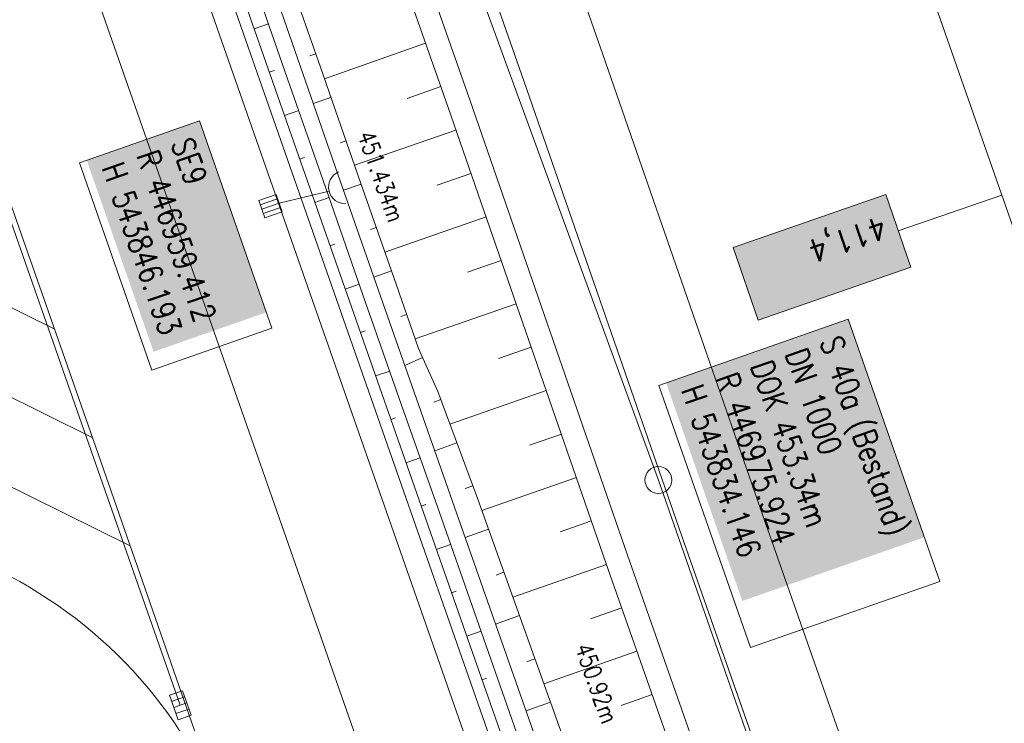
# Model space of a CAD drawing. Header units: inches. Extents: x 446825 to 447109, y 443658 to 444215.
# Tile 7 of 19: x 446948 to 446991, y 443824 to 443854. Entities that reach past the tile are written whole.
import ezdxf

# ---------------------------------------------------------------- set-up
doc = ezdxf.new("R2010")
doc.units = ezdxf.units.IN
doc.header["$MEASUREMENT"] = 0
for name, color, linetype in [('200_ACHSEN', 7, 'Continuous'), ('210_Text', 7, 'Continuous'), ('Beschriftung', 7, 'Continuous'), ('Hintergrund', 7, 'Continuous'), ('Hintergrundplan', 7, 'Continuous'), ('Kanal', 7, 'Continuous')]:
    doc.layers.add(name, color=color, linetype=linetype)
doc.styles.add('1', font='txt_____.ttf', dxfattribs={"width": 0.9, "height": 1})
doc.styles.add('14059', font='txt_____.ttf', dxfattribs={"width": 0.8, "height": 1})
doc.styles.add('900', font='txt_____.ttf', dxfattribs={"width": 0.8, "height": 1})

# ---------------------------------------------------------------- blocks, each defined once
blk = doc.blocks.new('SK-rechteck Mitt')
at = {"color": 18, "lineweight": 5, "true_color": 0x000000}
for p, q in [((-0.375, 0.2), (-0.375, -0.2)), ((-0.375, 0.2), (0.375, 0.2)), ((-0.1875, 0.2), (-0.1875, -0.2)), ((0, 0.2), (0, -0.2)), ((0.1875, 0.2), (0.1875, -0.2)), ((0.375, 0.2), (0.375, -0.2)), ((-0.375, -0.2), (0.375, -0.2))]:
    blk.add_line(p, q, dxfattribs=at)
blk = doc.blocks.new('SK-quadrat Rand')
at = {"color": 18, "lineweight": 5, "true_color": 0x000000}
for p, q in [((-0.4, 0.8), (-0.4, 0)), ((-0.4, 0.8), (0.4, 0.8)), ((-0.2, 0.8), (-0.2, 0)), ((0, 0.8), (0, 0)), ((0.2, 0.8), (0.2, 0)), ((0.4, 0.8), (0.4, 0)), ((-0.4, 0), (0.4, 0))]:
    blk.add_line(p, q, dxfattribs=at)
blk = doc.blocks.new('Ein-_Auslauf')
at = {"color": 18, "lineweight": 5, "true_color": 0x000000}
blk.add_lwpolyline([(-0.700676, -0.583948, -0.816874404), (0.724419, -0.589597)], format="xyb", dxfattribs=at)
blk = doc.blocks.new('Schacht')
at = {"color": 18, "lineweight": 5, "true_color": 0x000000}
blk.add_circle((0, 0), 0.779, dxfattribs=at)

msp = doc.modelspace()

# ---------------------------------------------------------------- hatches: boundary and pattern name
at = {"layer": '210_Text'}
for color in [153, 131]:
    msp.add_hatch(color=color, dxfattribs=at).paths.add_polyline_path([(446986.915, 443843.401), (446980.27, 443841.095), (446979.174, 443844.255), (446985.818, 443846.561)], flags=0)

# ---------------------------------------------------------------- linework, layer by layer
at = {"layer": '200_ACHSEN', "color": 8, "lineweight": 5, "true_color": 0x7f7f7f}
msp.add_lwpolyline([(446876.884, 444209.764, -0.004255), (446885.21, 444176.88, 0.024318), (446940.262, 443991.118), (446962.927, 443926.376), (447048.537, 443681.827)], format="xyb", dxfattribs=at)
msp.add_lwpolyline([(446876.884, 444209.764, -0.004255), (446885.21, 444176.88, 0.024318), (446940.262, 443991.118), (446962.927, 443926.376), (447048.537, 443681.827)], format="xyb", dxfattribs=at)
at = {"layer": '210_Text', "color": 2, "lineweight": 5, "true_color": 0xffff00}
msp.add_line((446990.874, 443846.545), (446986.366, 443844.981), dxfattribs=at)
at = {"layer": '210_Text', "color": 18, "lineweight": 5, "true_color": 0x000000}
msp.add_line((446990.874, 443846.545), (446986.366, 443844.981), dxfattribs=at)
at = {"layer": '210_Text', "color": 153, "lineweight": 5, "true_color": 0x5391e3}
msp.add_lwpolyline([(446986.915, 443843.401), (446985.818, 443846.561), (446979.174, 443844.255), (446980.27, 443841.095), (446986.915, 443843.401)], close=True, dxfattribs=at)
at = {"layer": '210_Text', "color": 2, "lineweight": 5, "true_color": 0xffff00}
msp.add_lwpolyline([(446980.27, 443841.095), (446979.174, 443844.255), (446985.818, 443846.561), (446986.915, 443843.401), (446980.27, 443841.095)], close=True, dxfattribs=at)
at = {"layer": '210_Text', "color": 18, "lineweight": 5, "true_color": 0x000000}
for points in [[(446986.915, 443843.401), (446985.818, 443846.561), (446979.174, 443844.255), (446980.27, 443841.095), (446986.915, 443843.401)], [(446980.27, 443841.095), (446979.174, 443844.255), (446985.818, 443846.561), (446986.915, 443843.401), (446980.27, 443841.095)]]:
    msp.add_lwpolyline(points, close=True, dxfattribs=at)
at = {"layer": 'Beschriftung', "color": 18, "lineweight": 5, "true_color": 0x000000}
for points in [[(446955.95, 443849.767), (446959.1, 443840.75), (446953.876, 443838.926), (446950.727, 443847.942)], [(446984.192, 443841.145), (446988.179, 443829.733), (446979.934, 443826.853), (446975.948, 443838.265)]]:
    msp.add_lwpolyline(points, close=True, dxfattribs=at)
at = {"layer": 'Hintergrund', "color": 254, "lineweight": 15, "true_color": 0xcccccc}
for p, q in [((446958.321, 443853.772), (446958.952, 443853.993)), ((446965.787, 443853.147), (446961.386, 443851.601)), ((446961.009, 443852.683), (446960.753, 443852.594)), ((446926.666, 443852.018), (446949.621, 443840.717)), ((446958.982, 443851.884), (446959.191, 443851.958)), ((446966.45, 443851.26), (446964.981, 443850.744)), ((446961.667, 443850.794), (446960.9, 443850.527)), ((446959.643, 443849.997), (446960.267, 443850.216)), ((446967.109, 443849.371), (446962.698, 443847.841)), ((446962.326, 443848.906), (446962.07, 443848.817)), ((446960.305, 443848.109), (446960.512, 443848.182)), ((446928.32, 443847.303), (446951.279, 443836)), ((446967.765, 443847.482), (446966.295, 443846.972)), ((446962.985, 443847.018), (446962.218, 443846.75)), ((446960.966, 443846.222), (446961.585, 443846.439)), ((446968.42, 443845.593), (446964.017, 443844.064)), ((446963.644, 443845.13), (446963.389, 443845.04)), ((446961.627, 443844.334), (446961.833, 443844.407)), ((446969.076, 443843.703), (446967.61, 443843.194)), ((446964.304, 443843.241), (446963.537, 443842.974)), ((446929.973, 443842.588), (446952.922, 443831.29)), ((446962.289, 443842.447), (446962.904, 443842.663)), ((446969.732, 443841.814), (446965.338, 443840.289)), ((446964.965, 443841.354), (446964.71, 443841.264)), ((446962.95, 443840.559), (446963.155, 443840.631)), ((446970.387, 443839.924), (446968.966, 443839.431)), ((446965.66, 443839.48), (446964.883, 443839.132)), ((446963.611, 443838.672), (446964.227, 443838.888)), ((446971.043, 443838.035), (446966.849, 443836.579)), ((446966.454, 443837.645), (446966.144, 443837.53)), ((446964.273, 443836.784), (446964.478, 443836.856)), ((446971.699, 443836.145), (446970.314, 443835.665)), ((446967.149, 443835.769), (446966.188, 443835.413)), ((446964.934, 443834.897), (446965.552, 443835.113)), ((446972.354, 443834.256), (446968.234, 443832.826)), ((446967.844, 443833.894), (446967.513, 443833.771)), ((446965.595, 443833.009), (446965.802, 443833.082)), ((446973.01, 443832.366), (446971.643, 443831.892)), ((446968.525, 443832.014), (446967.51, 443831.65)), ((446966.256, 443831.122), (446966.877, 443831.339)), ((446969.2, 443830.131), (446968.857, 443830.008)), ((446973.666, 443830.477), (446969.589, 443829.046)), ((446966.918, 443829.234), (446967.125, 443829.307)), ((446974.328, 443828.59), (446972.973, 443828.114)), ((446969.874, 443828.248), (446968.835, 443827.876)), ((446967.579, 443827.347), (446968.202, 443827.565)), ((446974.991, 443826.703), (446970.938, 443825.28)), ((446970.549, 443826.365), (446970.199, 443826.24)), ((446968.24, 443825.459), (446968.449, 443825.532)), ((446975.653, 443824.815), (446974.306, 443824.343)), ((446971.224, 443824.483), (446970.161, 443824.102))]:
    msp.add_line(p, q, dxfattribs=at)
for points in [[(446876.884, 444209.764, -0.004255), (446885.21, 444176.88, 0.024318), (446940.262, 443991.118), (446962.927, 443926.376), (447048.537, 443681.827)], [(446887.789, 444036.412, -0.019083), (446889.461, 444032.165), (446966.79, 443811.454)], [(446887.789, 444036.412, 0.213062), (446891.409, 444033.121, -0.23303), (446895.196, 444029.406), (446967.939, 443821.782, -0.227664), (446967.365, 443816.618, 0.227694), (446966.79, 443811.454)], [(446890.73, 444035.552, -0.42086), (446890.499, 444036.213), (446890.953, 444036.372, -0.401798), (446898.161, 444033.107, -0.019269), (446898.309, 444032.692), (446901.649, 444021.941), (446903.172, 444017.183), (446904.742, 444012.442), (446906.36, 444007.717), (446944.052, 443899.07), (446957.162, 443861.279), (446958.801, 443856.556), (446960.444, 443851.835), (446962.091, 443847.114), (446963.74, 443842.394), (446965.393, 443837.676), (446967.05, 443832.958), (446971.617, 443819.956, -0.068029), (446972.741, 443814.463, -0.048999), (446972.612, 443810.418, 0.113451), (446973.531, 443801.401), (446973.796, 443800.685)], [(446973.14, 443800.442), (446972.871, 443801.167, -0.113568), (446971.918, 443810.508, 0.117419), (446970.956, 443819.724), (446966.39, 443832.726), (446964.733, 443837.444), (446963.079, 443842.163), (446961.43, 443846.883), (446959.783, 443851.604), (446958.14, 443856.326), (446956.501, 443861.05), (446943.391, 443898.841), (446905.698, 444007.489), (446904.079, 444012.219), (446902.506, 444016.966), (446900.981, 444021.73), (446897.641, 444032.484, 0.424353), (446891.219, 444035.723), (446890.73, 444035.552)], [(446972.118, 443800.097), (446971.608, 443801.57, -0.118953), (446970.735, 443811.394, 0.125853), (446969.93, 443820.636), (446895.627, 444032.711, 0.414457), (446891.797, 444034.55, -0.054822), (446891.442, 444034.485, -0.20187), (446890.23, 444034.897)], [(446959.567, 443856.826), (446961.21, 443852.104), (446962.857, 443847.383), (446964.506, 443842.663), (446965.485, 443839.871), (446966.322, 443838.001), (446968.06, 443833.311), (446974.767, 443814.597, -0.048938), (446974.626, 443810.161, 0.113003), (446975.444, 443802.08), (446975.7, 443801.39)]]:
    msp.add_lwpolyline(points, format="xyb", dxfattribs=at)
for points in [[(446900.191, 444055.195), (446903.57, 444044.254), (446911.486, 444019.844), (446919.4, 443996.424), (446927.04, 443974.361), (446935.389, 443950.486), (446944.145, 443925.367), (446950.833, 443906.385), (446961.358, 443876.315), (446970.072, 443851.509), (446976.947, 443831.697), (446984.754, 443809.453), (446986.245, 443805.194)], [(446897.802, 444054.457), (446901.186, 444043.5), (446909.112, 444019.058), (446917.034, 443995.615), (446924.678, 443973.54), (446933.029, 443949.661), (446941.786, 443924.54), (446948.475, 443905.556), (446958.999, 443875.488), (446967.712, 443850.685), (446974.586, 443830.874), (446982.395, 443808.625), (446983.885, 443804.368)], [(446896.847, 444054.162), (446900.233, 444043.198), (446908.163, 444018.744), (446916.088, 443995.291), (446923.734, 443973.211), (446932.085, 443949.331), (446940.842, 443924.21), (446947.531, 443905.225), (446958.055, 443875.157), (446966.767, 443850.356), (446973.642, 443830.544), (446981.452, 443808.294), (446982.941, 443804.038)], [(446892.816, 444032.444), (446895.673, 444031.07), (446969.389, 443820.669), (446967.702, 443817.237)], [(446917.051, 443933.852), (446923.678, 443915.274), (446933.749, 443886.128), (446939.041, 443870.892), (446945.241, 443853.246), (446946.74, 443848.912), (446951.195, 443836.24), (446957.979, 443816.799), (446958.411, 443815.567)]]:
    msp.add_lwpolyline(points, dxfattribs=at)
msp.add_lwpolyline([(446945.081, 443817.032), (446959.434, 443810.061, -0.012202), (446960.54, 443809.491), (446959.347, 443812.877), (446958.411, 443815.567), (446957.238, 443818.895, 0.195503), (446947.258, 443830.179), (446931.626, 443837.873), (446934.945, 443828.405, 0.197884), (446945.081, 443817.032)], format="xyb", close=True, dxfattribs=at)
at = {"layer": 'Hintergrundplan', "color": 254, "lineweight": 15, "true_color": 0xcccccc}
for p, q in [((446961.358, 443876.315), (446970.072, 443851.509)), ((446958.321, 443853.772), (446958.952, 443853.993)), ((446965.787, 443853.147), (446961.386, 443851.601)), ((446961.009, 443852.683), (446960.753, 443852.594)), ((446926.666, 443852.018), (446949.621, 443840.717)), ((446958.982, 443851.884), (446959.191, 443851.958)), ((446966.45, 443851.26), (446964.981, 443850.744)), ((446970.072, 443851.509), (446976.947, 443831.697)), ((446961.667, 443850.794), (446960.9, 443850.527)), ((446959.643, 443849.997), (446960.267, 443850.216)), ((446967.109, 443849.371), (446962.698, 443847.841)), ((446962.326, 443848.906), (446962.07, 443848.817)), ((446960.305, 443848.109), (446960.512, 443848.182)), ((446928.32, 443847.303), (446951.279, 443836)), ((446967.765, 443847.482), (446966.295, 443846.972)), ((446962.985, 443847.018), (446962.218, 443846.75)), ((446960.966, 443846.222), (446961.585, 443846.439)), ((446968.42, 443845.593), (446964.017, 443844.064)), ((446963.644, 443845.13), (446963.389, 443845.04)), ((446961.627, 443844.334), (446961.833, 443844.407)), ((446969.076, 443843.703), (446967.61, 443843.194)), ((446964.304, 443843.241), (446963.537, 443842.974)), ((446929.973, 443842.588), (446952.922, 443831.29)), ((446962.289, 443842.447), (446962.904, 443842.663)), ((446969.732, 443841.814), (446965.338, 443840.289)), ((446964.965, 443841.354), (446964.71, 443841.264)), ((446962.95, 443840.559), (446963.155, 443840.631)), ((446970.387, 443839.924), (446968.966, 443839.431)), ((446965.66, 443839.48), (446964.883, 443839.132)), ((446963.611, 443838.672), (446964.227, 443838.888)), ((446971.043, 443838.035), (446966.849, 443836.579)), ((446966.454, 443837.645), (446966.144, 443837.53)), ((446964.273, 443836.784), (446964.478, 443836.856)), ((446971.699, 443836.145), (446970.314, 443835.665)), ((446967.149, 443835.769), (446966.188, 443835.413)), ((446964.934, 443834.897), (446965.552, 443835.113)), ((446972.354, 443834.256), (446968.234, 443832.826)), ((446967.844, 443833.894), (446967.513, 443833.771)), ((446965.595, 443833.009), (446965.802, 443833.082)), ((446973.01, 443832.366), (446971.643, 443831.892)), ((446968.525, 443832.014), (446967.51, 443831.65)), ((446976.947, 443831.697), (446984.754, 443809.453)), ((446966.256, 443831.122), (446966.877, 443831.339)), ((446969.2, 443830.131), (446968.857, 443830.008)), ((446973.666, 443830.477), (446969.589, 443829.046)), ((446966.918, 443829.234), (446967.125, 443829.307)), ((446974.328, 443828.59), (446972.973, 443828.114)), ((446969.874, 443828.248), (446968.835, 443827.876)), ((446967.579, 443827.347), (446968.202, 443827.565)), ((446974.991, 443826.703), (446970.938, 443825.28)), ((446970.549, 443826.365), (446970.199, 443826.24)), ((446968.24, 443825.459), (446968.449, 443825.532)), ((446975.653, 443824.815), (446974.306, 443824.343)), ((446971.224, 443824.483), (446970.161, 443824.102))]:
    msp.add_line(p, q, dxfattribs=at)
for points in [[(446876.884, 444209.764, -0.004255), (446885.21, 444176.88, 0.024318), (446940.262, 443991.118), (446962.927, 443926.376), (447048.537, 443681.827)], [(446887.789, 444036.412, -0.019083), (446889.461, 444032.165), (446966.79, 443811.454)], [(446887.789, 444036.412, 0.213062), (446891.409, 444033.121, -0.23303), (446895.196, 444029.406), (446967.939, 443821.782, -0.227664), (446967.365, 443816.618, 0.227694), (446966.79, 443811.454)], [(446890.73, 444035.552, -0.42086), (446890.499, 444036.213), (446890.953, 444036.372, -0.401798), (446898.161, 444033.107, -0.019269), (446898.309, 444032.692), (446901.649, 444021.941), (446903.172, 444017.183), (446904.742, 444012.442), (446906.36, 444007.717), (446944.052, 443899.07), (446957.162, 443861.279), (446958.801, 443856.556), (446960.444, 443851.835), (446962.091, 443847.114), (446963.74, 443842.394), (446965.393, 443837.676), (446967.05, 443832.958), (446971.617, 443819.956, -0.068029), (446972.741, 443814.463, -0.048999), (446972.612, 443810.418, 0.113451), (446973.531, 443801.401), (446973.796, 443800.685)], [(446973.14, 443800.442), (446972.871, 443801.167, -0.113568), (446971.918, 443810.508, 0.117419), (446970.956, 443819.724), (446966.39, 443832.726), (446964.733, 443837.444), (446963.079, 443842.163), (446961.43, 443846.883), (446959.783, 443851.604), (446958.14, 443856.326), (446956.501, 443861.05), (446943.391, 443898.841), (446905.698, 444007.489), (446904.079, 444012.219), (446902.506, 444016.966), (446900.981, 444021.73), (446897.641, 444032.484, 0.424353), (446891.219, 444035.723), (446890.73, 444035.552)], [(446972.118, 443800.097), (446971.608, 443801.57, -0.118953), (446970.735, 443811.394, 0.125853), (446969.93, 443820.636), (446895.627, 444032.711, 0.414457), (446891.797, 444034.55, -0.054822), (446891.442, 444034.485, -0.20187), (446890.23, 444034.897)], [(446959.567, 443856.826), (446961.21, 443852.104), (446962.857, 443847.383), (446964.506, 443842.663), (446965.485, 443839.871), (446966.322, 443838.001), (446968.06, 443833.311), (446974.767, 443814.597, -0.048938), (446974.626, 443810.161, 0.113003), (446975.444, 443802.08), (446975.7, 443801.39)]]:
    msp.add_lwpolyline(points, format="xyb", dxfattribs=at)
for points in [[(446868.119, 444185.762), (446872.902, 444166.574), (446874.776, 444158.915), (446879.718, 444139.722), (446884.285, 444122.721), (446890.218, 444101.37), (446894.053, 444088.1), (446899.244, 444070.549), (446907.026, 444045.348), (446914.927, 444020.983), (446922.83, 443997.598), (446930.463, 443975.553), (446938.811, 443951.683), (446947.566, 443926.566), (446954.254, 443907.586), (446964.779, 443877.515), (446973.494, 443852.704), (446980.369, 443832.892), (446988.175, 443810.653), (446997.053, 443785.283), (447004.526, 443763.549), (447021.071, 443716.597)], [(446897.802, 444054.457), (446901.186, 444043.5), (446909.112, 444019.058), (446917.034, 443995.615), (446924.678, 443973.54), (446933.029, 443949.661), (446941.786, 443924.54), (446948.475, 443905.556), (446958.999, 443875.488), (446967.712, 443850.685), (446974.586, 443830.874), (446982.395, 443808.625), (446983.885, 443804.368)], [(446896.847, 444054.162), (446900.233, 444043.198), (446908.163, 444018.744), (446916.088, 443995.291), (446923.734, 443973.211), (446932.085, 443949.331), (446940.842, 443924.21), (446947.531, 443905.225), (446958.055, 443875.157), (446966.767, 443850.356), (446973.642, 443830.544), (446981.452, 443808.294), (446982.941, 443804.038)], [(446892.816, 444032.444), (446895.673, 444031.07), (446969.389, 443820.669), (446967.702, 443817.237)], [(446917.051, 443933.852), (446923.678, 443915.274), (446933.749, 443886.128), (446939.041, 443870.892), (446945.241, 443853.246), (446946.74, 443848.912), (446951.195, 443836.24), (446957.979, 443816.799), (446958.411, 443815.567)]]:
    msp.add_lwpolyline(points, dxfattribs=at)
msp.add_lwpolyline([(446945.081, 443817.032), (446959.434, 443810.061, -0.012202), (446960.54, 443809.491), (446959.347, 443812.877), (446958.411, 443815.567), (446957.238, 443818.895, 0.195503), (446947.258, 443830.179), (446931.626, 443837.873), (446934.945, 443828.405, 0.197884), (446945.081, 443817.032)], format="xyb", close=True, dxfattribs=at)
at = {"layer": 'Kanal', "color": 92, "lineweight": 5, "true_color": 0x00b400}
for p, q in [((446975.924, 443834.146, 453.34), (446957.072, 443885.649, 452.86)), ((446959.412, 443846.193, 451.958), (446961.585, 443846.709, 451.434)), ((446989.077, 443796.493, 453.495), (446975.924, 443834.146, 453.34))]:
    msp.add_line(p, q, dxfattribs=at)
msp.add_polyline3d([(446955.111, 443824.35, 452.434), (446947.344, 443846.521, 452.202), (446940.415, 443866.306, 452.032), (446933.453, 443886.154, 451.877), (446926.527, 443905.937, 451.706), (446919.598, 443925.727, 451.543), (446915.288, 443938.016, 451.44)], dxfattribs=at)

# ---------------------------------------------------------------- block references
at = {"layer": 'Kanal'}
for name, p, rotation in [('Ein-_Auslauf', (446961.585, 443846.709, 451.434), 103.358056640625), ('SK-quadrat Rand', (446959.412, 443846.193, 451.958), 109.3053680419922)]:
    msp.add_blockref(name, p, dxfattribs=dict(at, rotation=rotation))
at = {"layer": 'Kanal', "xscale": 0.75, "yscale": 0.75, "zscale": 0.75}
msp.add_blockref('Schacht', (446975.924, 443834.146, 453.34), dxfattribs=at)
at = {"layer": 'Kanal', "xscale": 1.5, "yscale": 1.5, "zscale": 1.5, "rotation": 109.3053680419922}
msp.add_blockref('SK-rechteck Mitt', (446955.111, 443824.35, 452.434), dxfattribs=at)

# ---------------------------------------------------------------- texts
at = {"layer": '210_Text', "color": 18, "true_color": 0x000000, "insert": (446985.975, 443844.713), "char_height": 1, "attachment_point": 1, "rotation": 199.1373, "line_spacing_factor": 0.959981, "style": '1'}
msp.add_mtext('411,4', dxfattribs=at)
at = {"layer": 'Beschriftung', "color": 18, "true_color": 0x000000, "char_height": 1, "attachment_point": 1, "rotation": 289.2551, "line_spacing_factor": 0.959981, "style": '14059', "bg_fill": 1, "box_fill_scale": 1.5, "bg_fill_color": 256, "bg_fill_true_color": 11599800, "bg_fill_transparency": 0}
for s, insert in [('SE9^JR 446959.412^JH 543846.193', (446955.643, 443849.13)), ('S 40a (Bestand)^JDN 1000^JDOK 453.34m^JR 446975.924^JH 543834.146', (446983.885, 443840.508))]:
    msp.add_mtext(s, dxfattribs=dict(at, insert=insert))
at = {"layer": 'Kanal', "color": 18, "true_color": 0x000000, "char_height": 0.75, "attachment_point": 1, "rotation": 289.3525, "line_spacing_factor": 0.959981, "style": '900'}
for s, insert in [('451.434m', (446963.529, 443849.421)), ('450.92m', (446972.998, 443827.122))]:
    msp.add_mtext(s, dxfattribs=dict(at, insert=insert))

doc.saveas('drawing.dxf')
